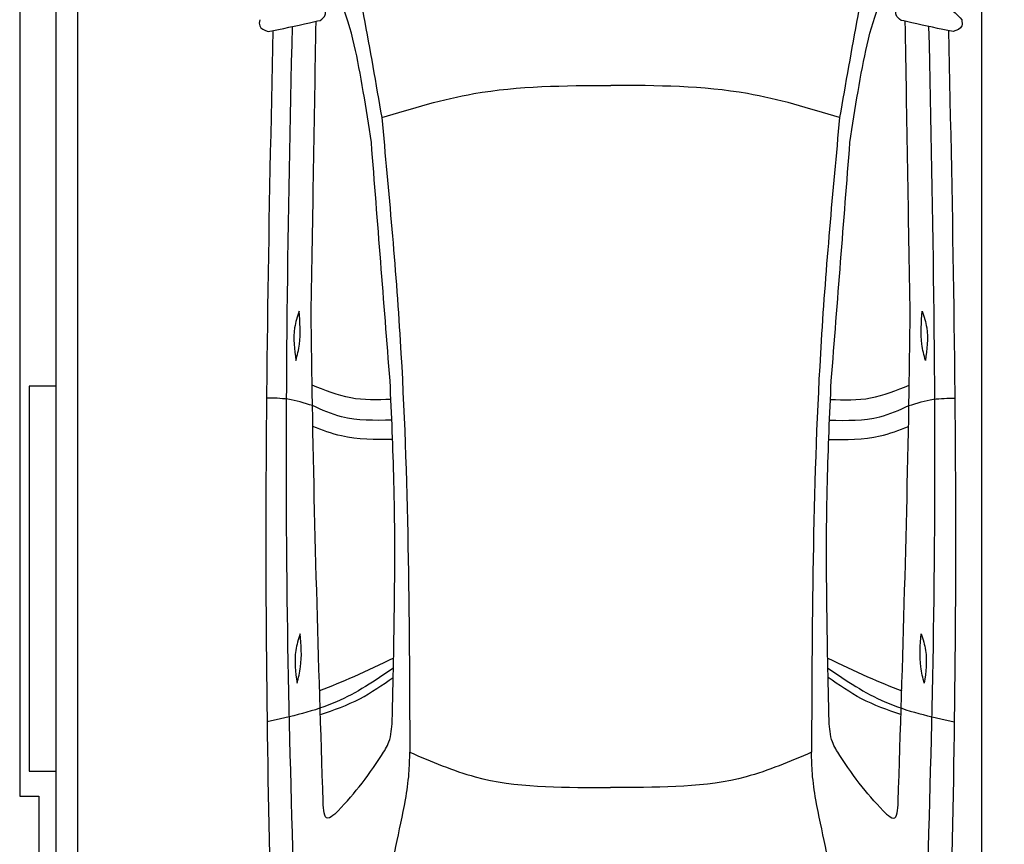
# Model space of a CAD drawing. Header units: millimetres. Extents: x -20 to 5511, y -1049 to 5673.
# Tile 2 of 4: x 0 to 2559, y 1275 to 3417. Entities that reach past the tile are written whole.
import ezdxf

# ---------------------------------------------------------------- set-up
doc = ezdxf.new("R2010")
doc.units = ezdxf.units.MM
doc.layers.add('Car', color=10, linetype='Continuous')

msp = doc.modelspace()

# ---------------------------------------------------------------- linework, layer by layer
msp.add_line((2500, 5160), (2500, 218))
msp.add_lwpolyline([(50, 5300), (50, 5200), (0, 5200), (0, 1400), (50, 1400), (50, 0), (4950, 0), (4950, 1400), (5000, 1400), (5000, 5200), (4950, 5200), (4950, 5300)], close=True)
for points in [[(95, 5210), (150, 5210), (150, 30), (122.5, 30)], [(95, 250), (95, 5210)], [(150, 5210), (150, 30)], [(95, 2465), (25, 2465), (25, 1465), (95, 1465)]]:
    msp.add_lwpolyline(points)
at = {"layer": 'Car'}
for p in [(1513.33, 1422.79), (1559, 1422.78)]:
    msp.add_line(p, (1536.16, 1422.79), dxfattribs=at)
for points, knots in [([(838.35, 3707.29), (839.57, 3701.65), (878.46, 3521.03), (910.29, 3339), (941.13, 3162.65)], [0, 0, 0, 0, 17.3299427, 554.2607171, 554.2607171, 554.2607171, 554.2607171]), ([(2234.04, 3707.27), (2232.82, 3701.63), (2193.93, 3521.01), (2162.09, 3338.98), (2131.24, 3162.64)], [0, 0, 0, 0, 17.3299427, 554.2607171, 554.2607171, 554.2607171, 554.2607171]), ([(914.15, 3097.77), (900.47, 3187.24), (871.52, 3376.59), (827.28, 3498.77), (772.48, 3534.84)], [0, 0, 0, 0, 271.1433691, 573.8124327, 573.8124327, 573.8124327, 573.8124327]), ([(2158.23, 3097.75), (2171.91, 3187.22), (2200.86, 3376.57), (2245.11, 3498.75), (2299.91, 3534.82)], [0, 0, 0, 0, 271.1433691, 573.8124327, 573.8124327, 573.8124327, 573.8124327]), ([(781.3, 3415.02), (786.84, 3419.44), (800.64, 3430.45), (790.98, 3446.46), (785.2, 3456.04)], [0, 0, 0, 0, 19.0460163, 47.4389508, 47.4389508, 47.4389508, 47.4389508]), ([(2291.08, 3415), (2285.54, 3419.42), (2271.75, 3430.43), (2281.4, 3446.44), (2287.18, 3456.01)], [0, 0, 0, 0, 19.0460163, 47.4389508, 47.4389508, 47.4389508, 47.4389508]), ([(2287.18, 3456.01), (2332.99, 3463.4), (2396.59, 3473.65), (2437.22, 3429.12), (2448.59, 3416.66)], [0, 0, 0, 0, 125.6510702, 174.4800659, 174.4800659, 174.4800659, 174.4800659]), ([(623.8, 3416.69), (622.95, 3410.84), (620.7, 3395.33), (636.3, 3389.39), (646.01, 3385.69)], [0, 0, 0, 0, 16.2002475, 42.8971703, 42.8971703, 42.8971703, 42.8971703]), ([(646.01, 3385.69), (681.91, 3393.23), (727.07, 3402.72), (772.07, 3412.92), (781.3, 3415.02)], [0, 0, 0, 0, 110.0379005, 138.4298361, 138.4298361, 138.4298361, 138.4298361]), ([(2426.37, 3385.66), (2390.47, 3393.21), (2345.31, 3402.69), (2300.31, 3412.9), (2291.08, 3415)], [0, 0, 0, 0, 110.0379005, 138.4298361, 138.4298361, 138.4298361, 138.4298361]), ([(2448.59, 3416.66), (2449.44, 3410.81), (2451.68, 3395.31), (2436.08, 3389.36), (2426.37, 3385.66)], [0, 0, 0, 0, 16.2002475, 42.8971703, 42.8971703, 42.8971703, 42.8971703]), ([(658.29, 3388.27), (647.37, 2909.19), (630.3, 2013.64), (651.33, 1118.13), (661.11, 701.67)], [283.9698587, 283.9698587, 283.9698587, 283.9698587, 1721.3370464, 2970.9050259, 2970.9050259, 2970.9050259, 2970.9050259]), ([(732.64, 618.64), (716.78, 1049.64), (682.66, 1976.23), (697.14, 2903.19), (708.93, 3399)], [0, 0, 0, 0, 1293.6136458, 2781.0913078, 2781.0913078, 2781.0913078, 2781.0913078]), ([(2339.66, 618.62), (2355.54, 1049.62), (2389.68, 1976.21), (2375.22, 2903.16), (2363.45, 3398.98)], [0, 0, 0, 0, 1293.6136458, 2781.0913078, 2781.0913078, 2781.0913078, 2781.0913078]), ([(2414.09, 3388.24), (2425, 2909.17), (2442.04, 2013.61), (2420.99, 1118.1), (2411.2, 701.64)], [283.9698587, 283.9698587, 283.9698587, 283.9698587, 1721.3370464, 2970.9050259, 2970.9050259, 2970.9050259, 2970.9050259]), ([(941.13, 3162.65), (1020.44, 3186.54), (1213.97, 3244.82), (1416.59, 3245.58), (1536.19, 3246.02)], [0, 0, 0, 0, 247.3332419, 603.5937514, 603.5937514, 603.5937514, 603.5937514]), ([(2131.24, 3162.64), (2051.94, 3186.52), (1858.41, 3244.81), (1655.78, 3245.58), (1536.19, 3246.02)], [0, 0, 0, 0, 247.3332419, 603.5937514, 603.5937514, 603.5937514, 603.5937514]), ([(941.13, 3162.65), (959.11, 2969.55), (1010.15, 2421.41), (1012.57, 1870.69), (1014.13, 1513.99)], [0, 0, 0, 0, 581.6132205, 1650.9334488, 1650.9334488, 1650.9334488, 1650.9334488]), ([(2131.24, 3162.64), (2113.26, 2969.53), (2062.2, 2421.39), (2059.77, 1870.68), (2058.2, 1513.97)], [0, 0, 0, 0, 581.6132205, 1650.9334488, 1650.9334488, 1650.9334488, 1650.9334488]), ([(726.28, 2659.86), (721.65, 2645.54), (708.19, 2603.89), (714.21, 2560.08), (718.16, 2531.34)], [0, 0, 0, 0, 44.7461718, 130.1124316, 130.1124316, 130.1124316, 130.1124316]), ([(718.16, 2531.34), (721.69, 2545.44), (732.21, 2587.5), (728.65, 2630.96), (726.28, 2659.86)], [0, 0, 0, 0, 43.4004423, 129.4649591, 129.4649591, 129.4649591, 129.4649591]), ([(788.76, 1385.78), (777.05, 1751.76), (763.57, 2173.12), (758.35, 2594.64), (757.67, 2650.03)], [0, 0, 0, 0, 1098.4525506, 1264.6432936, 1264.6432936, 1264.6432936, 1264.6432936]), ([(2283.57, 1385.76), (2295.29, 1751.74), (2308.78, 2173.1), (2314.01, 2594.62), (2314.69, 2650.01)], [0, 0, 0, 0, 1098.4525506, 1264.6432936, 1264.6432936, 1264.6432936, 1264.6432936]), ([(2354.2, 2531.32), (2350.67, 2545.42), (2340.15, 2587.48), (2343.71, 2630.94), (2346.08, 2659.83)], [0, 0, 0, 0, 43.4004423, 129.4649591, 129.4649591, 129.4649591, 129.4649591]), ([(2346.08, 2659.83), (2350.71, 2645.51), (2364.17, 2603.87), (2358.15, 2560.06), (2354.2, 2531.32)], [0, 0, 0, 0, 44.7461718, 130.1124316, 130.1124316, 130.1124316, 130.1124316]), ([(964.94, 2430.27), (929.7, 2429.23), (858.77, 2427.14), (793.14, 2454.17), (760.11, 2467.76)], [0, 0, 0, 0, 104.4848682, 210.321323, 210.321323, 210.321323, 210.321323]), ([(968.33, 1595.17), (973.15, 1802.28), (980.01, 2096.83), (966.72, 2391.07), (962.78, 2478.42)], [0, 0, 0, 0, 621.1886404, 883.4615663, 883.4615663, 883.4615663, 883.4615663]), ([(2104, 1595.15), (2099.19, 1802.26), (2092.34, 2096.82), (2105.63, 2391.06), (2109.58, 2478.41)], [0, 0, 0, 0, 621.1886404, 883.4615663, 883.4615663, 883.4615663, 883.4615663]), ([(2107.42, 2430.26), (2142.65, 2429.22), (2213.58, 2427.13), (2279.22, 2454.14), (2312.24, 2467.74)], [0, 0, 0, 0, 104.4848682, 210.321323, 210.321323, 210.321323, 210.321323]), ([(760.98, 2414.29), (739.93, 2420.9), (701.01, 2433.12), (660.27, 2433.7), (641.57, 2433.97)], [0, 0, 0, 0, 65.7794231, 121.5906935, 121.5906935, 121.5906935, 121.5906935]), ([(2311.37, 2414.27), (2332.43, 2420.88), (2371.35, 2433.1), (2412.09, 2433.68), (2430.79, 2433.94)], [0, 0, 0, 0, 65.7794231, 121.5906935, 121.5906935, 121.5906935, 121.5906935]), ([(967.27, 2376.66), (922.73, 2375.66), (850.86, 2374.06), (785.75, 2403.21), (760.98, 2414.29)], [0, 0, 0, 0, 131.3114527, 211.9084989, 211.9084989, 211.9084989, 211.9084989]), ([(2105.09, 2376.64), (2149.62, 2375.65), (2221.5, 2374.04), (2286.61, 2403.19), (2311.37, 2414.27)], [0, 0, 0, 0, 131.3114527, 211.9084989, 211.9084989, 211.9084989, 211.9084989]), ([(969.31, 2326), (924.24, 2325.88), (852.88, 2325.69), (786.44, 2350.6), (761.95, 2359.77)], [0, 0, 0, 0, 133.5855726, 211.5330356, 211.5330356, 211.5330356, 211.5330356]), ([(2103.04, 2325.98), (2148.11, 2325.86), (2219.47, 2325.67), (2285.92, 2350.58), (2310.4, 2359.75)], [0, 0, 0, 0, 133.5855726, 211.5330356, 211.5330356, 211.5330356, 211.5330356]), ([(729.17, 1821.74), (724.54, 1807.42), (711.08, 1765.77), (717.1, 1721.96), (721.05, 1693.22)], [0, 0, 0, 0, 44.7461718, 130.1124316, 130.1124316, 130.1124316, 130.1124316]), ([(721.05, 1693.22), (724.58, 1707.32), (735.1, 1749.38), (731.54, 1792.85), (729.17, 1821.74)], [0, 0, 0, 0, 43.4004423, 129.4649591, 129.4649591, 129.4649591, 129.4649591]), ([(2351.29, 1693.2), (2347.76, 1707.3), (2337.24, 1749.36), (2340.8, 1792.82), (2343.17, 1821.72)], [0, 0, 0, 0, 43.4004423, 129.4649591, 129.4649591, 129.4649591, 129.4649591]), ([(2343.17, 1821.72), (2347.79, 1807.39), (2361.25, 1765.75), (2355.23, 1721.94), (2351.29, 1693.2)], [0, 0, 0, 0, 44.7461718, 130.1124316, 130.1124316, 130.1124316, 130.1124316]), ([(971.95, 1758.4), (937.6, 1742.01), (874.31, 1711.8), (809.38, 1685.29), (779.68, 1673.16)], [0, 0, 0, 0, 114.1390275, 210.3599728, 210.3599728, 210.3599728, 210.3599728]), ([(2100.39, 1758.39), (2134.73, 1741.99), (2198.03, 1711.78), (2262.96, 1685.27), (2292.66, 1673.14)], [0, 0, 0, 0, 114.1390275, 210.3599728, 210.3599728, 210.3599728, 210.3599728]), ([(971.42, 1732.4), (923.36, 1699.97), (823.1, 1632.32), (704.78, 1606.7), (643.16, 1593.36)], [0, 0, 0, 0, 172.2638303, 359.4058348, 359.4058348, 359.4058348, 359.4058348]), ([(2100.92, 1732.38), (2148.97, 1699.95), (2249.23, 1632.3), (2367.56, 1606.67), (2429.17, 1593.33)], [0, 0, 0, 0, 172.2638303, 359.4058348, 359.4058348, 359.4058348, 359.4058348]), ([(781.59, 1611.68), (816.53, 1623.93), (884.04, 1647.59), (942.64, 1688.55), (970.9, 1708.3)], [0, 0, 0, 0, 110.5014074, 213.4362717, 213.4362717, 213.4362717, 213.4362717]), ([(2290.75, 1611.66), (2255.8, 1623.91), (2188.29, 1647.57), (2129.69, 1688.53), (2101.43, 1708.29)], [0, 0, 0, 0, 110.5014074, 213.4362717, 213.4362717, 213.4362717, 213.4362717]), ([(940.69, 1505.17), (947.95, 1516.84), (964.98, 1544.23), (967.11, 1576.6), (968.33, 1595.17)], [0, 0, 0, 0, 40.6841742, 95.4277146, 95.4277146, 95.4277146, 95.4277146]), ([(2131.64, 1505.15), (2124.38, 1516.83), (2107.35, 1544.22), (2105.22, 1576.58), (2104, 1595.15)], [0, 0, 0, 0, 40.6841742, 95.4277146, 95.4277146, 95.4277146, 95.4277146]), ([(1003.15, 1390.83), (1006.59, 1413.33), (1012.84, 1454.17), (1013.73, 1495.45), (1014.13, 1513.99)], [0, 0, 0, 0, 68.2024602, 123.762269, 123.762269, 123.762269, 123.762269]), ([(1014.13, 1513.99), (1070.17, 1489.89), (1228.14, 1421.96), (1401.48, 1422.46), (1513.33, 1422.79)], [0, 0, 0, 0, 181.5777559, 511.8794546, 511.8794546, 511.8794546, 511.8794546]), ([(2058.2, 1513.97), (2002.16, 1489.88), (1844.18, 1421.96), (1670.85, 1422.46), (1559, 1422.78)], [0, 0, 0, 0, 181.5777559, 511.8794546, 511.8794546, 511.8794546, 511.8794546]), ([(2069.18, 1390.82), (2065.74, 1413.32), (2059.49, 1454.15), (2058.6, 1495.44), (2058.2, 1513.97)], [0, 0, 0, 0, 68.2024602, 123.762269, 123.762269, 123.762269, 123.762269]), ([(819.37, 1353.34), (841.29, 1376.28), (885.24, 1424.04), (921.92, 1477.7), (940.69, 1505.17)], [34.3542142, 34.3542142, 34.3542142, 34.3542142, 129.366936, 229.0092112, 229.0092112, 229.0092112, 229.0092112]), ([(2252.96, 1353.32), (2231.04, 1376.26), (2187.09, 1424.02), (2150.41, 1477.68), (2131.64, 1505.15)], [34.3542142, 34.3542142, 34.3542142, 34.3542142, 129.366936, 229.0092112, 229.0092112, 229.0092112, 229.0092112]), ([(819.37, 1353.34), (812.59, 1348.31), (791.46, 1332.66), (789.85, 1364.3), (788.76, 1385.78)], [0, 0, 0, 0, 20.9838712, 65.3601655, 65.3601655, 65.3601655, 65.3601655]), ([(912.91, 964.36), (934.87, 1065.98), (965.55, 1208.01), (994.82, 1350.34), (1003.15, 1390.83)], [0, 0, 0, 0, 311.9023012, 435.9160376, 435.9160376, 435.9160376, 435.9160376]), ([(2159.4, 964.34), (2137.45, 1065.97), (2106.77, 1208), (2077.5, 1350.33), (2069.18, 1390.82)], [0, 0, 0, 0, 311.9023012, 435.9160376, 435.9160376, 435.9160376, 435.9160376]), ([(2252.96, 1353.32), (2259.74, 1348.29), (2280.87, 1332.64), (2282.48, 1364.28), (2283.57, 1385.76)], [0, 0, 0, 0, 20.9838712, 65.3601655, 65.3601655, 65.3601655, 65.3601655])]:
    msp.add_open_spline(points, degree=3, knots=knots, dxfattribs=at)
for points in [[(757.67, 2650.03), (761.92, 2904.2), (766.18, 3158.38), (770.43, 3412.55)], [(2314.69, 2650.01), (2310.45, 2904.18), (2306.2, 3158.36), (2301.95, 3412.53)], [(962.78, 2478.42), (946.57, 2684.87), (930.36, 2891.32), (914.15, 3097.77)], [(2109.58, 2478.41), (2125.8, 2684.85), (2142.01, 2891.3), (2158.23, 3097.75)]]:
    msp.add_open_spline(points, degree=3, dxfattribs=at)

doc.saveas('drawing.dxf')
